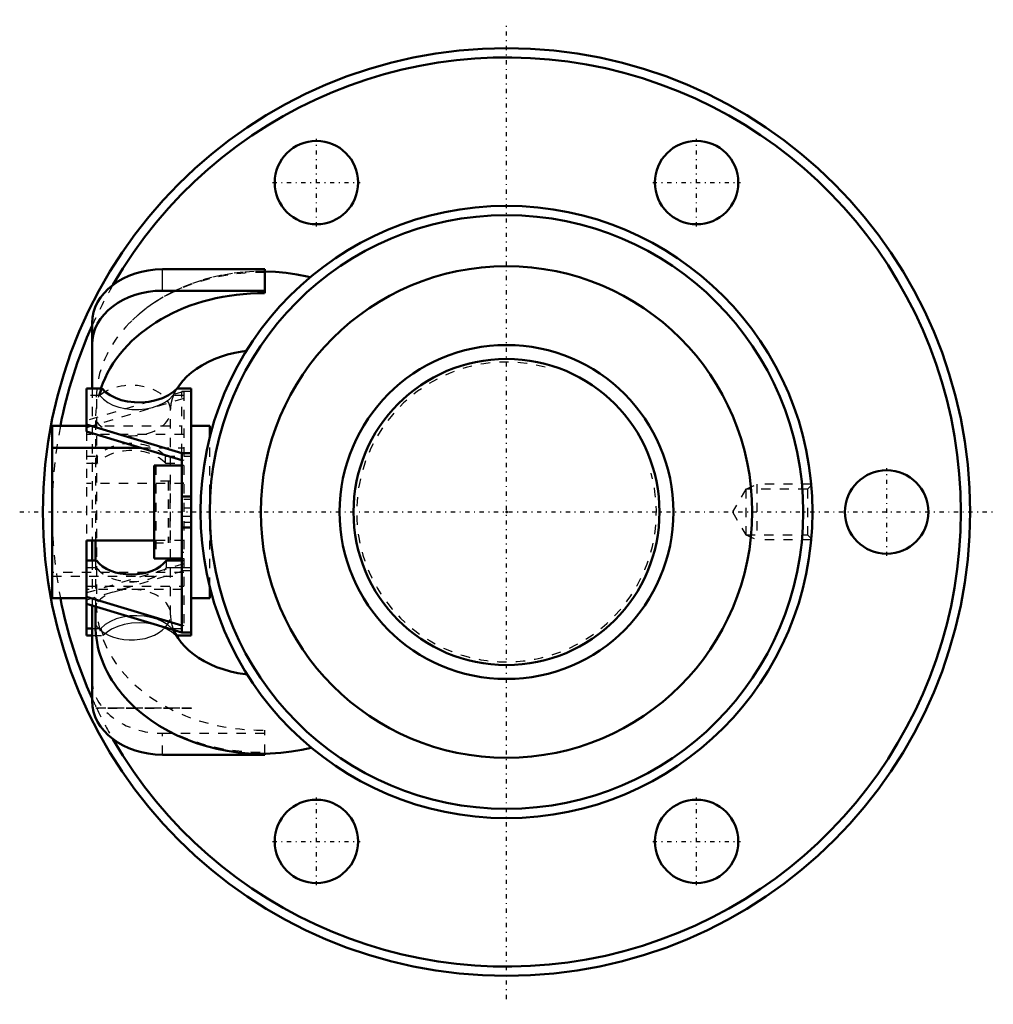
# Model space of a CAD drawing. Header units: millimetres. Extents: x -52 to 52, y -53 to 53.
import ezdxf

# ---------------------------------------------------------------- set-up
doc = ezdxf.new("R2010")
doc.units = ezdxf.units.MM
doc.linetypes.add('Center', pattern=[1.5, 0.45, -0.5, 0.05, -0.5])
doc.linetypes.add('Dashed', pattern=[2, 1, -1])
for name, color, linetype, lineweight in [('2d ConnectionPoints', 7, 'Continuous', 50), ('AM_0', 7, 'Continuous', 50), ('AM_4', 3, 'Continuous', 25), ('AM_5', 3, 'Continuous', 25), ('AM_7', 7, 'Center', 25), ('AM_9', 6, 'Dashed', 25)]:
    doc.layers.add(name, color=color, linetype=linetype, lineweight=lineweight)

# ---------------------------------------------------------------- blocks, each defined once
blk = doc.blocks.new('1_HBN3612_5_RRG1_126L_C0_0100__Nut_0_in_HBN3612_5RRG2_136LC0_0G200__rev_2')
at = {"layer": 'AM_0'}
for p, q in [((-26.08, 26.17), (-37.11, 26.17)), ((-26.08, 23.58), (-26.08, 26.17)), ((-26.08, 23.85), (-37.11, 23.85)), ((-44.68, 13.32), (-44.68, 20.36)), ((-45.31, 13.32), (-45.31, 8.67)), ((-43.61, 13.32), (-45.31, 13.32)), ((-34, 13.32), (-35.53, 13.32)), ((-34, -13.32), (-34, 13.32)), ((-49, 9.28), (-45.31, 9.28)), ((-49, 9.28), (-49, -9.28)), ((-45.31, 9.43), (-35, 6.34)), ((-45.31, 8.67), (-35, 5.57)), ((-34, 9.28), (-32, 9.28)), ((-32, 8.06), (-32, 9.28)), ((-49, 6.9), (-39.41, 6.9)), ((-35, 6.34), (-35, -13)), ((-35, 6.34), (-34, 6.34)), ((-38, 5), (-38, -5)), ((-35, 5), (-38, 5)), ((-34, 1.66), (-35, 1.66)), ((-35, -1.67), (-34, -1.67)), ((-38, -3.09), (-45.31, -3.09)), ((-45.31, -3.09), (-45.31, -13.32)), ((-44.68, -3.09), (-44.68, -5.24)), ((-44.33, -3.09), (-44.33, -5.24)), ((-44.23, -5.24), (-45.31, -5.24)), ((-38, -5), (-35, -5)), ((-35, -5.24), (-36.67, -5.24)), ((-36.22, -5.24), (-36.22, -5)), ((-32, -9.28), (-32, -8.06)), ((-49, -9.28), (-45.31, -9.28)), ((-45.31, -9.13), (-35, -12.22)), ((-34, -9.28), (-32, -9.28)), ((-45.31, -9.89), (-35, -12.98)), ((-44.68, -10.08), (-44.68, -20.36)), ((-44.33, -10.19), (-44.33, -12.17)), ((-45.31, -12.55), (-44.68, -12.55)), ((-45.31, -13.32), (-44.68, -13.32)), ((-35.57, -13.32), (-34, -13.32)), ((-35, -13), (-34, -13)), ((-37.11, -26.17), (-26.08, -26.17)), ((-26.08, -26.17), (-26.08, -26.05))]:
    blk.add_line(p, q, dxfattribs=at)
for points in [[(-21.18, 25.32), (-21.5, 25.39), (-22.62, 25.61), (-23.76, 25.78), (-24.92, 25.89), (-26.07, 25.93), (-26.08, 25.93)], [(-35.5, 13.32), (-35.26, 13.68), (-34.89, 14.14), (-34.46, 14.59), (-33.98, 15.02), (-33.44, 15.43), (-32.85, 15.8), (-32.22, 16.15), (-31.54, 16.46), (-30.83, 16.74), (-30.08, 16.97), (-29.3, 17.16), (-28.5, 17.31), (-28.05, 17.37)], [(-43.61, 13.32), (-43.23, 12.93), (-42.74, 12.58), (-42.18, 12.3), (-41.54, 12.07), (-40.86, 11.92), (-40.12, 11.83), (-39.36, 11.82), (-38.58, 11.89), (-37.82, 12.04), (-37.09, 12.28), (-36.45, 12.59), (-35.88, 12.98), (-35.53, 13.32)], [(-27.97, -17.51), (-28.19, -17.48), (-28.99, -17.36), (-29.78, -17.18), (-30.54, -16.96), (-31.26, -16.71), (-31.95, -16.41), (-32.6, -16.08), (-33.2, -15.72), (-33.75, -15.33), (-34.25, -14.92), (-34.69, -14.49), (-35.07, -14.05), (-35.4, -13.6), (-35.68, -13.14), (-35.87, -12.72)], [(-41.67, -19.36), (-41.44, -19.64), (-40.75, -20.4), (-40.01, -21.13), (-39.21, -21.81), (-38.35, -22.45), (-37.45, -23.05), (-36.5, -23.59), (-35.52, -24.09), (-34.49, -24.53), (-33.44, -24.92), (-32.35, -25.26), (-31.24, -25.54), (-30.11, -25.76), (-28.97, -25.92), (-27.82, -26.02), (-26.66, -26.06), (-25.5, -26.05), (-24.34, -25.97), (-23.19, -25.83), (-22.06, -25.64), (-21.06, -25.41)]]:
    blk.add_lwpolyline(points, dxfattribs=at)
for centre, radius in [((0, 0), 50), ((-20.5, 35.51), 4.5), ((20.5, 35.51), 4.5), ((0, 0), 33), ((0, 0), 32), ((0, 0), 26.5), ((41, 0), 4.5), ((-20.5, -35.51), 4.5), ((20.5, -35.51), 4.5)]:
    blk.add_circle(centre, radius, dxfattribs=at)
for start, end in [(209.9721, 150.0279), (155.7699, 169.0829), (190.9171, 204.2301)]:
    blk.add_arc((0, 0), 49, start, end, dxfattribs=at)
for centre, major_axis, ratio, start_param, end_param in [((-37.11, 20.36), (-7.58, 0), 0.766044, 4.712389, 6.283185), ((-37.11, 18.05), (-7.58, 0), 0.766044, 4.712389, 6.283185), ((-26.41, 9.85), (17.92, 0), 0.766044, 1.552532, 2.886502), ((-40.45, -4.02), (-4.23, 0), 0.642788, 0.465443, 2.676149), ((-26.41, -12.17), (17.92, 0), 0.766044, 3.141593, 3.692851), ((-37.11, -20.36), (-7.58, 0), 0.766044, 0, 1.570796)]:
    blk.add_ellipse(centre, major_axis=major_axis, ratio=ratio, start_param=start_param, end_param=end_param, dxfattribs=at)
at = {"layer": 'AM_4'}
blk.add_line((-37.11, 23.85), (-37.11, 26.17), dxfattribs=at)
blk.add_ellipse((-40.45, -11.07), major_axis=(4.23, 0), ratio=0.642788, start_param=3.554828, end_param=5.754268, dxfattribs=at)
at = {"layer": 'AM_5', "linetype": 'Dashed'}
for p, q in [((25.8, 2.46), (27, 3)), ((32.86, 3), (27, 3)), ((27, 3), (27, -3)), ((25.8, -2.46), (27, -3)), ((32.86, -3), (27, -3))]:
    blk.add_line(p, q, dxfattribs=at)
at = {"layer": 'AM_7'}
for p, q in [((0, -52.5), (0, 52.5)), ((-20.5, 30.78), (-20.5, 40.23)), ((20.5, 30.78), (20.5, 40.23)), ((-25.23, 35.51), (-15.78, 35.51)), ((15.78, 35.51), (25.23, 35.51)), ((41, -4.73), (41, 4.73)), ((-52.5, 0), (52.5, 0)), ((-20.5, -40.23), (-20.5, -30.78)), ((20.5, -40.23), (20.5, -30.78)), ((-25.23, -35.51), (-15.78, -35.51)), ((15.78, -35.51), (25.23, -35.51))]:
    blk.add_line(p, q, dxfattribs=at)
at = {"layer": 'AM_9'}
for p, q in [((-40.4, 20.62), (-40.63, 20.4)), ((-44.68, 13.32), (-44.68, -3.09)), ((-34.8, 13), (-36.93, 12.36)), ((-34, 13), (-35, 13)), ((-35, 6.34), (-35, 13)), ((-34.8, 13), (-34.8, -13)), ((-43.85, 12.55), (-45.31, 12.55)), ((-34.8, 12.23), (-45.31, 9.08)), ((-38.31, 11.95), (-45.31, 9.85)), ((-44.23, 12.17), (-44.23, -9.85)), ((-34.8, 12.55), (-35.98, 12.55)), ((-36.22, -5), (-36.22, 10.94)), ((-44.33, 9.85), (-44.33, -3.09)), ((-45.31, 9.49), (-34.8, 6.34)), ((-45.31, 9.28), (-35, 9.28)), ((-45.31, 8.73), (-34.8, 5.57)), ((-45.31, 8.67), (-45.31, -3.09)), ((-34.8, 8.37), (-45.31, 8.37)), ((-32, -8.06), (-32, 8.06)), ((-39.41, 6.9), (-34.8, 6.9)), ((-45.31, 6.02), (-44.13, 6.02)), ((-44.13, 6.02), (-44.13, 5.26)), ((-36.77, 6.02), (-34, 6.02)), ((-36.77, 5.26), (-36.77, 6.02)), ((-45.31, 5.26), (-44.13, 5.26)), ((-37.8, 5), (-37.8, -5)), ((-36.77, 5.26), (-34.8, 5.26)), ((-34.8, 5), (-35, 5)), ((-36.3, 3.33), (-38, 3.33)), ((-36.5, 3.33), (-36.5, -3.33)), ((-36.3, 3.33), (-36.3, -3.33)), ((-34.8, 3.09), (-45.31, 3.09)), ((-35, 3.16), (-34.8, 3.16)), ((25.8, 2.46), (24.38, 0)), ((25.8, 2.46), (25.8, -2.46)), ((32.46, 2.46), (25.8, 2.46)), ((32.87, 2.87), (32.46, 2.46)), ((32.46, 2.46), (32.46, -2.46)), ((-34, 1.67), (-34.8, 1.67)), ((-34.8, 1.4), (-34, 1.4)), ((-34.8, 0.45), (-34, 0.45)), ((24.38, 0), (25.8, -2.46)), ((-35, -0.45), (-34, -0.45)), ((-34, -1.13), (-34.8, -1.13)), ((-34, -1.66), (-34.8, -1.66)), ((-34.8, -3.09), (-38, -3.09)), ((25.8, -2.46), (32.46, -2.46)), ((32.46, -2.46), (32.87, -2.87)), ((-38, -3.33), (-36.3, -3.33)), ((-44.23, -5.26), (-45.31, -5.26)), ((-44.68, -5.24), (-44.68, -10.08)), ((-44.33, -5.24), (-44.33, -10.19)), ((-36.67, -6.02), (-36.67, -5.24)), ((-34.8, -5.26), (-36.67, -5.26)), ((-36.22, -11.07), (-36.22, -5.24)), ((-34.8, -4.37), (-35, -4.37)), ((-35, -5), (-34.8, -5)), ((-34.8, -5.57), (-45.31, -8.73)), ((-44.23, -6.01), (-45.31, -6.01)), ((-44.23, -6.02), (-45.31, -6.02)), ((-34.8, -6.34), (-45.31, -9.49)), ((-35, -6.01), (-36.67, -6.01)), ((-34, -6.02), (-36.67, -6.02)), ((-34, -6.34), (-35, -6.34)), ((-34.8, -6.52), (-49, -6.52)), ((-49, -6.9), (-35, -6.9)), ((-45.31, -8), (-34.8, -8)), ((-35, -8.37), (-45.31, -8.37)), ((-45.31, -9.08), (-34.8, -12.23)), ((-45.31, -9.85), (-34.8, -13)), ((-44.68, -12.55), (-43.74, -12.55)), ((-36.1, -12.55), (-34.8, -12.55)), ((-44.68, -13.32), (-43.49, -13.32)), ((-35.65, -13.32), (-35.57, -13.32)), ((-44.24, -21.14), (-44.22, -21.11)), ((-34, -21.14), (-44.24, -21.14)), ((-44.19, -21.17), (-44.24, -21.14)), ((-44.22, -21.11), (-34, -21.11)), ((-34, -21.17), (-44.19, -21.17)), ((-34, -21.11), (-34, -21.17)), ((-37.11, -23.85), (-26.08, -23.85)), ((-37.11, -26.17), (-37.11, -23.85)), ((-26.08, -26.05), (-26.08, -23.5))]:
    blk.add_line(p, q, dxfattribs=at)
for points in [[(-26.08, 25.93), (-27.23, 25.92), (-28.39, 25.85), (-29.54, 25.72), (-30.68, 25.52), (-31.8, 25.27), (-32.91, 24.97), (-33.98, 24.6), (-35.03, 24.18), (-36.05, 23.7), (-37.02, 23.17), (-37.96, 22.59), (-38.84, 21.96), (-39.68, 21.29), (-40.33, 20.69)], [(-36.22, 10.94), (-36.21, 11.14), (-36.15, 11.68), (-36.01, 12.22), (-35.83, 12.69), (-35.58, 13.19), (-35.5, 13.32)], [(-43.85, 12.55), (-43.47, 12.16), (-42.99, 11.82), (-42.44, 11.53), (-41.8, 11.3), (-41.13, 11.15), (-40.4, 11.06), (-39.66, 11.06), (-38.91, 11.13), (-38.19, 11.28), (-37.5, 11.51), (-36.89, 11.81), (-36.36, 12.18), (-35.98, 12.55)], [(-36.1, -12.55), (-36.53, -12.17), (-37.08, -11.83), (-37.68, -11.57), (-38.36, -11.36), (-39.09, -11.23), (-39.87, -11.18), (-40.63, -11.21), (-41.39, -11.33), (-42.08, -11.52), (-42.72, -11.79), (-43.27, -12.13), (-43.74, -12.55)], [(-35.87, -12.72), (-35.9, -12.67), (-36.06, -12.19), (-36.17, -11.7), (-36.21, -11.19), (-36.22, -11.07)], [(-35.65, -13.32), (-36.12, -12.93), (-36.69, -12.59), (-37.33, -12.32), (-38.04, -12.12), (-38.81, -11.99), (-39.63, -11.94), (-40.43, -11.99), (-41.23, -12.12), (-41.93, -12.33), (-42.59, -12.63), (-43.08, -12.94), (-43.49, -13.32)]]:
    blk.add_lwpolyline(points, dxfattribs=at)
for start, end in [(150.0279, 155.7699), (169.0829, 190.9171), (204.2301, 205.5152), (205.5984, 209.9721)]:
    blk.add_arc((0, 0), 49, start, end, dxfattribs=at)
for centre, major_axis, ratio, start_param, end_param in [((-26.41, 12.17), (17.83, 0), 0.766044, 1.552436, 2.495138), ((-26.41, 12.17), (17.83, 0), 0.766044, 2.495138, 3.141593), ((-40.45, 10.94), (4.23, 0), 0.642788, 3.554828, 8.959335), ((-26.41, 9.85), (17.92, 0), 0.766044, 2.886502, 3.141593), ((-26.41, 9.72), (-17.83, 0), 0.766044, -0.266211, -0.208487), ((-26.41, 9.72), (10.26, 0), 0.766044, 2.666887, 2.773741), ((-40.45, 4.67), (-4.23, 0), 0.642788, 3.660651, 5.764127), ((-40.45, 3.91), (-4.23, 0), 0.642788, 3.660651, 5.764127), ((-40.45, -4.04), (4.23, 0), 0.642788, 3.607036, 5.817742), ((-40.45, -4.79), (-4.23, 0), 0.642788, 0.465443, 2.676149), ((-40.45, -4.8), (4.23, 0), 0.642788, 3.607036, 5.817742), ((-40.45, -11.07), (4.23, 0), 0.642788, 5.754268, 8.959335), ((-26.41, -9.85), (17.83, 0), 0.766044, 3.141593, 4.730749), ((-26.41, -9.72), (17.72, 0), 0.766044, 3.35136, 3.409454), ((-26.41, -9.72), (-10.37, 0), 0.766044, 0.363867, 0.469396), ((-37.11, -18.05), (-7.58, 0), 0.766044, 6.283185, 7.853982), ((-26.41, -12.17), (17.92, 0), 0.766044, 3.692851, 4.730653)]:
    blk.add_ellipse(centre, major_axis=major_axis, ratio=ratio, start_param=start_param, end_param=end_param, dxfattribs=at)
blk = doc.blocks.new('2_RR0100HBN3612_50S_0_in_HBN3612_5RRG2_136LC0_0G200__rev_2')
at = {"layer": 'AM_0'}
for radius in [18, 16.5]:
    blk.add_circle((0, 0), radius, dxfattribs=at)
at = {"layer": 'AM_5', "linetype": 'Dashed'}
blk.add_arc((0, 0), 16.16, 75, 15, dxfattribs=at)

msp = doc.modelspace()

# ---------------------------------------------------------------- linework, layer by layer
at = {"layer": '2d ConnectionPoints'}
msp.add_point((0, 0), dxfattribs=at)
msp.add_point((0, 0), dxfattribs=at)

# ---------------------------------------------------------------- block references
for name in ['1_HBN3612_5_RRG1_126L_C0_0100__Nut_0_in_HBN3612_5RRG2_136LC0_0G200__rev_2', '2_RR0100HBN3612_50S_0_in_HBN3612_5RRG2_136LC0_0G200__rev_2']:
    msp.add_blockref(name, (0, 0))

doc.saveas('drawing.dxf')
